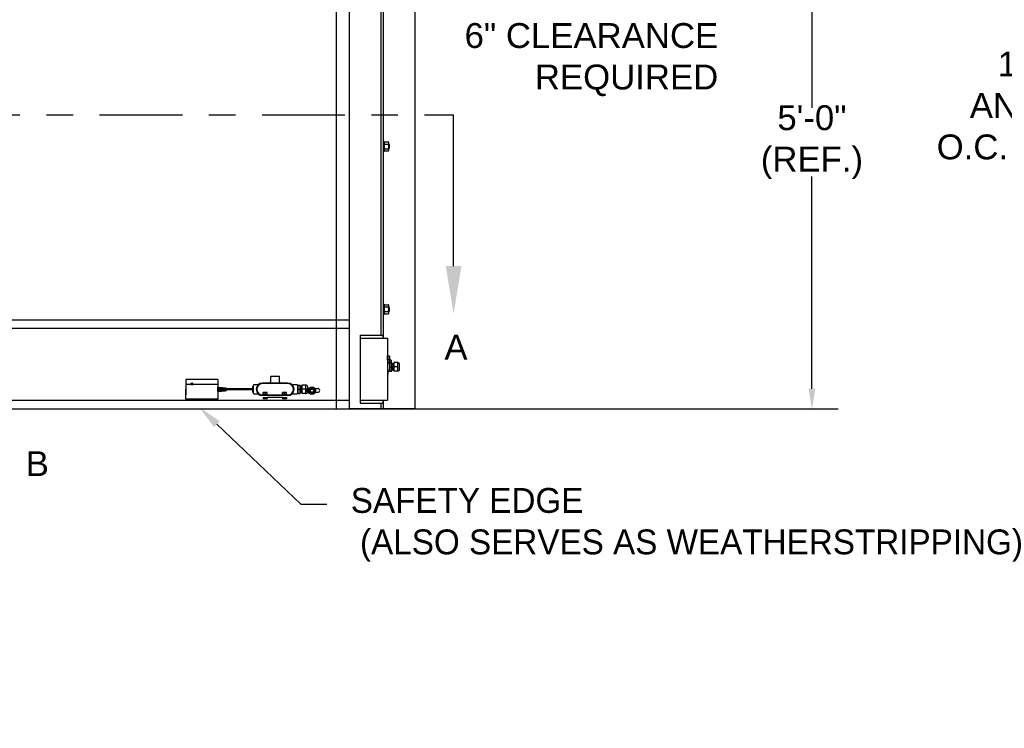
# Model space of a CAD drawing. Header units: inches. Extents: x 170 to 312, y 215 to 248.
# Tile 121 of 256: x 229.3 to 233.02, y 238.9 to 241.57. Entities that reach past the tile are written whole.
import ezdxf
from ezdxf import colors
from ezdxf.entities.mleader import LeaderData, LeaderLine
from ezdxf.math import Vec2, Vec3

# ---------------------------------------------------------------- set-up
doc = ezdxf.new("R2010")
doc.units = ezdxf.units.IN
doc.header["$LTSCALE"] = 0.25
doc.header["$MEASUREMENT"] = 0
doc.linetypes.add('CENTER', pattern=[2, 1.25, -0.25, 0.25, -0.25])
for name, color, linetype in [('ANNOTATIONS', 1, 'Continuous'), ('MOTOR RH', 7, 'Continuous'), ('SECTION CUTS', 6, 'CENTER')]:
    doc.layers.add(name, color=color, linetype=linetype)
doc.styles.add('ARIAL', font='arial.ttf', dxfattribs={"height": 0.09375})
doc.styles.get("Standard").update_dxf_attribs({"font": 'romans.shx'})

msp = doc.modelspace()

# ---------------------------------------------------------------- linework, layer by layer
at = {"layer": 'ANNOTATIONS'}
for p, q in [((232.29096, 242.04006), (232.29096, 241.23964)), ((232.29096, 240.18109), (232.29096, 240.98112))]:
    msp.add_line(p, q, dxfattribs=at)
msp.add_solid([(232.27802, 240.18109), (232.30391, 240.18109), (232.29096, 240.10342)], dxfattribs=at)
at = {"layer": 'MOTOR RH'}
for p, q in [((230.54775, 240.10529), (230.54775, 244.32505)), ((230.66711, 240.38253), (230.66711, 244.29919)), ((230.67564, 240.37188), (230.67564, 244.29919)), ((230.795, 240.10529), (230.795, 244.3)), ((230.49919, 240.10342), (230.49919, 244.12505)), ((230.67888, 241.1124), (230.67888, 241.07618)), ((230.6808, 241.11152), (230.69388, 241.11152)), ((230.6808, 241.1029), (230.69388, 241.1029)), ((230.6958, 241.07937), (230.6958, 241.10921)), ((230.69642, 241.08576), (230.69642, 241.10281)), ((230.69798, 241.08732), (230.69798, 241.10125)), ((230.6808, 241.08567), (230.69388, 241.08567)), ((230.6808, 241.07706), (230.69388, 241.07706)), ((230.67888, 240.49854), (230.67888, 240.46232)), ((230.6808, 240.49766), (230.69388, 240.49766)), ((230.6808, 240.48904), (230.69388, 240.48904)), ((230.6808, 240.47181), (230.69388, 240.47181)), ((230.6958, 240.46551), (230.6958, 240.49535)), ((230.69642, 240.4719), (230.69642, 240.48895)), ((230.69798, 240.47347), (230.69798, 240.48739)), ((230.54775, 240.43955), (226.42125, 240.43955)), ((230.6808, 240.4632), (230.69388, 240.4632)), ((230.54775, 240.4083), (226.42125, 240.4083)), ((230.58827, 240.38253), (230.67353, 240.38253)), ((230.58827, 240.38253), (230.58827, 240.12676)), ((230.58827, 240.37188), (230.69058, 240.37188)), ((230.67353, 240.38253), (230.67353, 240.37188)), ((230.69058, 240.37188), (230.69058, 240.13742)), ((230.69058, 240.30713), (230.69216, 240.30449)), ((230.69081, 240.30412), (230.69058, 240.30452)), ((230.69081, 240.29042), (230.69058, 240.29044)), ((230.69081, 240.30412), (230.69216, 240.30449)), ((230.69081, 240.29042), (230.69081, 240.30412)), ((230.69216, 240.2903), (230.69081, 240.29042)), ((230.69887, 240.30315), (230.69216, 240.30449)), ((230.69216, 240.30449), (230.69216, 240.27265)), ((230.69887, 240.28972), (230.69216, 240.2903)), ((230.69887, 240.30315), (230.69887, 240.24676)), ((230.70548, 240.2886), (230.70548, 240.27953)), ((230.69216, 240.24542), (230.69066, 240.22393)), ((230.69216, 240.25444), (230.69216, 240.24542)), ((230.70075, 240.24756), (230.70075, 240.27953)), ((230.70075, 240.27953), (230.70787, 240.27953)), ((230.70075, 240.26354), (230.70787, 240.26354)), ((230.70075, 240.24756), (230.70787, 240.24756)), ((230.70787, 240.24756), (230.70787, 240.27953)), ((230.71245, 240.25233), (230.71335, 240.25233)), ((230.72833, 240.27953), (230.71469, 240.27953)), ((230.71469, 240.27953), (230.71469, 240.24756)), ((230.73034, 240.26354), (230.71469, 240.26354)), ((230.72833, 240.24756), (230.71469, 240.24756)), ((230.72833, 240.27953), (230.72833, 240.24756)), ((230.72833, 240.27953), (230.73034, 240.27739)), ((230.73034, 240.2497), (230.72833, 240.24756)), ((230.73675, 240.25397), (230.73675, 240.27312)), ((230.05151, 240.21622), (229.93138, 240.21622)), ((229.93138, 240.21622), (229.93139, 240.17879)), ((230.05151, 240.21622), (230.05151, 240.14136)), ((230.25255, 240.22781), (230.2824, 240.22781)), ((230.69066, 240.22393), (230.69058, 240.22393)), ((230.05151, 240.19632), (229.93138, 240.19632)), ((229.93138, 240.19632), (229.93141, 240.15809)), ((229.93138, 240.14136), (229.93139, 240.17879)), ((230.05151, 240.18654), (230.05185, 240.18651)), ((230.05151, 240.18654), (230.05185, 240.18651)), ((230.05151, 240.17103), (230.05185, 240.17106)), ((230.05151, 240.17103), (230.05185, 240.17106)), ((230.05185, 240.17106), (230.05185, 240.18651)), ((230.053, 240.18079), (230.05185, 240.18079)), ((230.053, 240.17679), (230.05185, 240.17679)), ((230.053, 240.1864), (230.05493, 240.18622)), ((230.053, 240.17117), (230.053, 240.1864)), ((230.053, 240.17117), (230.05493, 240.17135)), ((230.053, 240.17117), (230.05493, 240.17135)), ((230.05493, 240.17135), (230.05493, 240.18622)), ((230.05608, 240.18079), (230.05493, 240.18079)), ((230.05608, 240.17679), (230.05493, 240.17679)), ((230.05608, 240.17145), (230.05608, 240.18612)), ((230.05608, 240.18612), (230.058, 240.18594)), ((230.05608, 240.17145), (230.058, 240.17163)), ((230.05608, 240.17145), (230.058, 240.17163)), ((230.058, 240.17163), (230.058, 240.18594)), ((230.05915, 240.18079), (230.058, 240.18079)), ((230.05915, 240.17679), (230.058, 240.17679)), ((230.05915, 240.17173), (230.05915, 240.18584)), ((230.05915, 240.18584), (230.06107, 240.18566)), ((230.05915, 240.17173), (230.06107, 240.17191)), ((230.05915, 240.17173), (230.06107, 240.17191)), ((230.06107, 240.17191), (230.06107, 240.18566)), ((230.06223, 240.18079), (230.06107, 240.18079)), ((230.06223, 240.17679), (230.06107, 240.17679)), ((230.06223, 240.18555), (230.06415, 240.18538)), ((230.06223, 240.17202), (230.06223, 240.18555)), ((230.06223, 240.17202), (230.06415, 240.17219)), ((230.06223, 240.17202), (230.06415, 240.17219)), ((230.06415, 240.17219), (230.06415, 240.18538)), ((230.0653, 240.18079), (230.06415, 240.18079)), ((230.0653, 240.17679), (230.06415, 240.17679)), ((230.0653, 240.18527), (230.06722, 240.1851)), ((230.0653, 240.1723), (230.0653, 240.18527)), ((230.0653, 240.1723), (230.06722, 240.17247)), ((230.0653, 240.1723), (230.06722, 240.17247)), ((230.06722, 240.17247), (230.06722, 240.1851)), ((230.06837, 240.18079), (230.06722, 240.18079)), ((230.06837, 240.17679), (230.06722, 240.17679)), ((230.06837, 240.18499), (230.0703, 240.18481)), ((230.06837, 240.18499), (230.0703, 240.18481)), ((230.06837, 240.17258), (230.06837, 240.18499)), ((230.06837, 240.17258), (230.0703, 240.17276)), ((230.06837, 240.17258), (230.0703, 240.17276)), ((230.0703, 240.17276), (230.0703, 240.18481)), ((230.07145, 240.18079), (230.0703, 240.18079)), ((230.07145, 240.17679), (230.0703, 240.17679)), ((230.07145, 240.18471), (230.07337, 240.18453)), ((230.07145, 240.18471), (230.07337, 240.18453)), ((230.07145, 240.17286), (230.07145, 240.18471)), ((230.07145, 240.17286), (230.07337, 240.17304)), ((230.07145, 240.17286), (230.07337, 240.17304)), ((230.07337, 240.17304), (230.07337, 240.18453)), ((230.07452, 240.18079), (230.07337, 240.18079)), ((230.07452, 240.17679), (230.07337, 240.17679)), ((230.07452, 240.18443), (230.07644, 240.18425)), ((230.07452, 240.17314), (230.07452, 240.18443)), ((230.07452, 240.18443), (230.07644, 240.18425)), ((230.07452, 240.17314), (230.07644, 240.17332)), ((230.07452, 240.17314), (230.07644, 240.17332)), ((230.07644, 240.17332), (230.07644, 240.18425)), ((230.0776, 240.18079), (230.07644, 240.18079)), ((230.0776, 240.17679), (230.07644, 240.17679)), ((230.0776, 240.18415), (230.07952, 240.18397)), ((230.0776, 240.17343), (230.0776, 240.18415)), ((230.0776, 240.18415), (230.07952, 240.18397)), ((230.0776, 240.17343), (230.07952, 240.1736)), ((230.0776, 240.17343), (230.07952, 240.1736)), ((230.07952, 240.1736), (230.07952, 240.18397)), ((230.08067, 240.18079), (230.07952, 240.18079)), ((230.08067, 240.17679), (230.07952, 240.17679)), ((230.08067, 240.17371), (230.08067, 240.18386)), ((230.08067, 240.18386), (230.08434, 240.18353)), ((230.08067, 240.17371), (230.08434, 240.17404)), ((230.08067, 240.17371), (230.08434, 240.17404)), ((230.08434, 240.17404), (230.08434, 240.18353)), ((230.18327, 240.18079), (230.08434, 240.18079)), ((230.18327, 240.17679), (230.08434, 240.17679)), ((230.18327, 240.16855), (230.18327, 240.18902)), ((230.18498, 240.16685), (230.18498, 240.19072)), ((230.18541, 240.16387), (230.18541, 240.19371)), ((230.31542, 240.20223), (230.21951, 240.20223)), ((230.31542, 240.2001), (230.21951, 240.2001)), ((230.35166, 240.19371), (230.35166, 240.16387)), ((230.35272, 240.16408), (230.35272, 240.19349)), ((230.3546, 240.19477), (230.36171, 240.19477)), ((230.3546, 240.1628), (230.3546, 240.19477)), ((230.3546, 240.17879), (230.36171, 240.17879)), ((230.36171, 240.1628), (230.36171, 240.19477)), ((230.38217, 240.19477), (230.36853, 240.19477)), ((230.36853, 240.19477), (230.36853, 240.1628)), ((230.38419, 240.17879), (230.36853, 240.17879)), ((230.38217, 240.19477), (230.38419, 240.19263)), ((230.38217, 240.19477), (230.38217, 240.1628)), ((230.3906, 240.16921), (230.3906, 240.18836)), ((230.3906, 240.18184), (230.39224, 240.18203)), ((230.39224, 240.18203), (230.39522, 240.18203)), ((230.39503, 240.17347), (230.40057, 240.18305)), ((230.39503, 240.17347), (230.40057, 240.16388)), ((230.40057, 240.18305), (230.41163, 240.18305)), ((230.41163, 240.18305), (230.41716, 240.17347)), ((230.41716, 240.17347), (230.41163, 240.16388)), ((230.41698, 240.18203), (230.42839, 240.18203)), ((230.54775, 240.13654), (226.42125, 240.13654)), ((230.05151, 240.14136), (229.93138, 240.14136)), ((230.21951, 240.15747), (230.31542, 240.15747)), ((230.31542, 240.15534), (230.21951, 240.15534)), ((230.22186, 240.15959), (230.23847, 240.15959)), ((230.2227, 240.14843), (230.2227, 240.14405)), ((230.2227, 240.14843), (230.23763, 240.14843)), ((230.23763, 240.14339), (230.2227, 240.14339)), ((230.23763, 240.16729), (230.22271, 240.16729)), ((230.22271, 240.16044), (230.22271, 240.16644)), ((230.22951, 240.15959), (230.22951, 240.15747)), ((230.23017, 240.16044), (230.23017, 240.16644)), ((230.23017, 240.14843), (230.23017, 240.14405)), ((230.23763, 240.16044), (230.23763, 240.16644)), ((230.23763, 240.14843), (230.23763, 240.14405)), ((230.29517, 240.14792), (230.23763, 240.14792)), ((230.29433, 240.15959), (230.31094, 240.15959)), ((230.29517, 240.14843), (230.29517, 240.14405)), ((230.29517, 240.14843), (230.3101, 240.14843)), ((230.3101, 240.14339), (230.29517, 240.14339)), ((230.3101, 240.16729), (230.29518, 240.16729)), ((230.29518, 240.16044), (230.29518, 240.16644)), ((230.30198, 240.15959), (230.30198, 240.15747)), ((230.30264, 240.16044), (230.30264, 240.16644)), ((230.30264, 240.14843), (230.30264, 240.14405)), ((230.3101, 240.16044), (230.3101, 240.16644)), ((230.3101, 240.14843), (230.3101, 240.14405)), ((230.3546, 240.1628), (230.36171, 240.1628)), ((230.38217, 240.1628), (230.36853, 240.1628)), ((230.38217, 240.1628), (230.38419, 240.16494)), ((230.39384, 240.16702), (230.39224, 240.16702)), ((230.41163, 240.16388), (230.40057, 240.16388)), ((230.42839, 240.16702), (230.41835, 240.16702)), ((230.58827, 240.13742), (230.69058, 240.13742)), ((230.67353, 240.13742), (230.67353, 240.12676)), ((230.67564, 240.10529), (230.67564, 240.13742)), ((232.39037, 240.10342), (224.56398, 240.10342)), ((230.795, 240.10529), (230.54775, 240.10529)), ((230.58827, 240.12676), (230.67353, 240.12676)), ((230.66711, 240.10529), (230.66711, 240.12676))]:
    msp.add_line(p, q, dxfattribs=at)
at = {"layer": 'MOTOR RH', "flags": 128}
msp.add_lwpolyline([(230.39224, 240.16702), (230.3903, 240.16728)], dxfattribs=at)
at = {"layer": 'MOTOR RH'}
for centre, radius in [((229.9535, 240.1989), 0.00414), ((230.4061, 240.17347), 0.01385), ((230.4061, 240.17347), 0.00958), ((230.4061, 240.17347), 0.00639)]:
    msp.add_circle(centre, radius, dxfattribs=at)
for centre, radius, start, end in [((230.70626, 240.26354), 0.01678, 147.14012, 159.08586), ((230.70626, 240.26354), 0.01678, 200.91414, 212.85988), ((230.7129, 240.25233), 0.000446, 180, 360), ((230.73034, 240.27312), 0.00641, 0, 90), ((230.73034, 240.25397), 0.00641, 270, 0), ((230.24616, 240.20649), 0.00426, 270, 0), ((230.25255, 240.22568), 0.00213, 90, 180), ((230.2824, 240.22568), 0.00213, 0, 90), ((230.28879, 240.20649), 0.00426, 180, 270), ((230.18754, 240.19371), 0.00213, 90, 180), ((230.21951, 240.17879), 0.02345, 90, 270), ((230.21951, 240.17879), 0.02131, 90, 270), ((230.31542, 240.17879), 0.02345, 270, 90), ((230.31542, 240.17879), 0.02131, 270, 90), ((230.34953, 240.19371), 0.00213, 0, 90), ((230.38419, 240.18836), 0.00641, 0, 90), ((230.38419, 240.16921), 0.00641, 270, 0), ((230.39229, 240.17452), 0.0075, 90, 270), ((230.42839, 240.17452), 0.0075, 270, 90), ((230.18754, 240.16387), 0.00213, 180, 270), ((230.34953, 240.16387), 0.00213, 270, 0)]:
    msp.add_arc(centre, radius, start, end, dxfattribs=at)
msp.add_ellipse((230.70253, 240.26354), major_axis=(0, 0.01678), ratio=0.9090909, start_param=0.2423659, end_param=0.7477626, dxfattribs=at)
for points in [[(230.67888, 241.1124), (230.67564, 241.1124)], [(230.6808, 241.11152), (230.67888, 241.10921)], [(230.6958, 241.10921), (230.69388, 241.11152)], [(230.69642, 241.10281), (230.6958, 241.10281)], [(230.69798, 241.10125), (230.69642, 241.10281)], [(230.67564, 241.07618), (230.67888, 241.07618)], [(230.67888, 241.07937), (230.6808, 241.07706)], [(230.69388, 241.07706), (230.6958, 241.07937)], [(230.6958, 241.08576), (230.69642, 241.08576)], [(230.69642, 241.08576), (230.69798, 241.08732)], [(230.67888, 240.49854), (230.67564, 240.49854)], [(230.6808, 240.49766), (230.67888, 240.49535)], [(230.67888, 240.46551), (230.6808, 240.4632)], [(230.6958, 240.49535), (230.69388, 240.49766)], [(230.69388, 240.4632), (230.6958, 240.46551)], [(230.69642, 240.48895), (230.6958, 240.48895)], [(230.6958, 240.4719), (230.69642, 240.4719)], [(230.69798, 240.48739), (230.69642, 240.48895)], [(230.69642, 240.4719), (230.69798, 240.47347)], [(230.67564, 240.46232), (230.67888, 240.46232)], [(230.70548, 240.2886), (230.69887, 240.2886)], [(230.69216, 240.24676), (230.69887, 240.24676)], [(230.70075, 240.27824), (230.69887, 240.27824)], [(230.69887, 240.24884), (230.70075, 240.24884)], [(230.70826, 240.27475), (230.70787, 240.27475)], [(230.70831, 240.25233), (230.7091, 240.25233)], [(230.70994, 240.27475), (230.70915, 240.27475)], [(230.70999, 240.25233), (230.71078, 240.25233)], [(230.71162, 240.27475), (230.71083, 240.27475)], [(230.71167, 240.25233), (230.71245, 240.25233)], [(230.71469, 240.27475), (230.71251, 240.27475)], [(230.71335, 240.25233), (230.71469, 240.25233)], [(230.25042, 240.22568), (230.25042, 240.20649)], [(230.28453, 240.20649), (230.28453, 240.22568)], [(230.18498, 240.19072), (230.18327, 240.18902)], [(230.18327, 240.16855), (230.18498, 240.16685)], [(230.18541, 240.19072), (230.18498, 240.19072)], [(230.20173, 240.19584), (230.18754, 240.19584)], [(230.34953, 240.19584), (230.33314, 240.19584)], [(230.35172, 240.19111), (230.35166, 240.19101)], [(230.3546, 240.19349), (230.35272, 240.19349)], [(230.36266, 240.19), (230.36171, 240.19)], [(230.36434, 240.19), (230.36356, 240.19)], [(230.36602, 240.19), (230.36524, 240.19)], [(230.36853, 240.19), (230.36691, 240.19)], [(230.18498, 240.16685), (230.18541, 240.16685)], [(230.18754, 240.16173), (230.20179, 240.16173)], [(230.22186, 240.15959), (230.22186, 240.15747)], [(230.2227, 240.14894), (230.2227, 240.14843)], [(230.2227, 240.14405), (230.2227, 240.14339)], [(230.23763, 240.14405), (230.2339, 240.14339)], [(230.23763, 240.14843), (230.23763, 240.14894)], [(230.23847, 240.15747), (230.23847, 240.15959)], [(230.29433, 240.15959), (230.29433, 240.15747)], [(230.29517, 240.14894), (230.29517, 240.14843)], [(230.29517, 240.14405), (230.29517, 240.14339)], [(230.3101, 240.14405), (230.30637, 240.14339)], [(230.3101, 240.14843), (230.3101, 240.14894)], [(230.31094, 240.15747), (230.31094, 240.15959)], [(230.33329, 240.16173), (230.34953, 240.16173)], [(230.35272, 240.16408), (230.3546, 240.16408)], [(230.36272, 240.16757), (230.3635, 240.16757)], [(230.3644, 240.16757), (230.36518, 240.16757)], [(230.36607, 240.16757), (230.36853, 240.16757)]]:
    msp.add_open_spline(points, degree=1, dxfattribs=at)
for points, knots in [([(230.67888, 241.10721), (230.67894, 241.10773), (230.67905, 241.10879), (230.6798, 241.11024), (230.68049, 241.11113), (230.6808, 241.11152)], [0, 0, 0, 0, 0.3536519, 0.7166818, 1, 1, 1, 1]), ([(230.6808, 241.1029), (230.68036, 241.10349), (230.67946, 241.10467), (230.67893, 241.10614), (230.67889, 241.10699), (230.67888, 241.10721)], [0, 0, 0, 0, 0.4215128, 0.852907, 1, 1, 1, 1]), ([(230.67888, 241.09429), (230.67888, 241.09457), (230.6789, 241.09597), (230.67928, 241.09851), (230.68007, 241.10109), (230.68065, 241.10253), (230.6808, 241.1029)], [0, 0, 0, 0, 0.0936214, 0.4739182, 0.864488, 1, 1, 1, 1]), ([(230.6958, 241.10721), (230.69574, 241.10773), (230.69563, 241.10879), (230.69487, 241.11024), (230.69418, 241.11113), (230.69388, 241.11152)], [0, 0, 0, 0, 0.3536519, 0.7166818, 1, 1, 1, 1]), ([(230.69388, 241.1029), (230.69432, 241.10349), (230.69522, 241.10467), (230.69575, 241.10614), (230.69579, 241.10699), (230.6958, 241.10721)], [0, 0, 0, 0, 0.4215125, 0.852907, 1, 1, 1, 1]), ([(230.6958, 241.09429), (230.69579, 241.09457), (230.69577, 241.09597), (230.6954, 241.09851), (230.69461, 241.10109), (230.69403, 241.10253), (230.69388, 241.1029)], [0, 0, 0, 0, 0.0936214, 0.4739184, 0.864488, 1, 1, 1, 1]), ([(230.6808, 241.08567), (230.68051, 241.0864), (230.67984, 241.08813), (230.67906, 241.09101), (230.67894, 241.09319), (230.67888, 241.09429)], [0, 0, 0, 0, 0.2644539, 0.6278638, 1, 1, 1, 1]), ([(230.67888, 241.08137), (230.67894, 241.08189), (230.67905, 241.08295), (230.6798, 241.08439), (230.68049, 241.08528), (230.6808, 241.08567)], [0, 0, 0, 0, 0.353652, 0.7166817, 1, 1, 1, 1]), ([(230.6808, 241.07706), (230.68036, 241.07764), (230.67946, 241.07882), (230.67893, 241.08029), (230.67889, 241.08115), (230.67888, 241.08137)], [0, 0, 0, 0, 0.4215121, 0.8529061, 1, 1, 1, 1]), ([(230.69388, 241.08567), (230.69416, 241.0864), (230.69484, 241.08813), (230.69561, 241.09101), (230.69573, 241.09319), (230.6958, 241.09429)], [0, 0, 0, 0, 0.2644539, 0.6278638, 1, 1, 1, 1]), ([(230.6958, 241.08137), (230.69574, 241.08189), (230.69563, 241.08295), (230.69487, 241.08439), (230.69418, 241.08528), (230.69388, 241.08567)], [0, 0, 0, 0, 0.353652, 0.7166817, 1, 1, 1, 1]), ([(230.69388, 241.07706), (230.69432, 241.07764), (230.69522, 241.07882), (230.69575, 241.08029), (230.69579, 241.08115), (230.6958, 241.08137)], [0, 0, 0, 0, 0.4215118, 0.8529061, 1, 1, 1, 1]), ([(230.67888, 240.49335), (230.67894, 240.49387), (230.67905, 240.49493), (230.6798, 240.49638), (230.68049, 240.49727), (230.6808, 240.49766)], [0, 0, 0, 0, 0.35364966, 0.71667969, 1, 1, 1, 1]), ([(230.6808, 240.48904), (230.68036, 240.48963), (230.67946, 240.49081), (230.67893, 240.49228), (230.67889, 240.49313), (230.67888, 240.49335)], [0, 0, 0, 0, 0.4215162, 0.8529073, 1, 1, 1, 1]), ([(230.67888, 240.48043), (230.67888, 240.48071), (230.6789, 240.48211), (230.67928, 240.48465), (230.68007, 240.48723), (230.68065, 240.48867), (230.6808, 240.48904)], [0, 0, 0, 0, 0.0936218, 0.4739158, 0.8644916, 1, 1, 1, 1]), ([(230.6808, 240.47181), (230.68051, 240.47254), (230.67984, 240.47427), (230.67906, 240.47715), (230.67894, 240.47933), (230.67888, 240.48043)], [0, 0, 0, 0, 0.2644539, 0.6278593, 1, 1, 1, 1]), ([(230.67888, 240.46751), (230.67894, 240.46803), (230.67905, 240.46909), (230.6798, 240.47053), (230.68049, 240.47142), (230.6808, 240.47181)], [0, 0, 0, 0, 0.3536498, 0.7166796, 1, 1, 1, 1]), ([(230.6808, 240.4632), (230.68036, 240.46378), (230.67946, 240.46496), (230.67893, 240.46643), (230.67889, 240.46729), (230.67888, 240.46751)], [0, 0, 0, 0, 0.4215155, 0.8529064, 1, 1, 1, 1]), ([(230.6958, 240.49335), (230.69574, 240.49387), (230.69563, 240.49493), (230.69487, 240.49638), (230.69418, 240.49727), (230.69388, 240.49766)], [0, 0, 0, 0, 0.35364966, 0.71667969, 1, 1, 1, 1]), ([(230.69388, 240.48904), (230.69432, 240.48963), (230.69522, 240.49081), (230.69575, 240.49228), (230.69579, 240.49313), (230.6958, 240.49335)], [0, 0, 0, 0, 0.4215159, 0.8529073, 1, 1, 1, 1]), ([(230.6958, 240.48043), (230.69579, 240.48071), (230.69577, 240.48211), (230.6954, 240.48465), (230.69461, 240.48723), (230.69403, 240.48867), (230.69388, 240.48904)], [0, 0, 0, 0, 0.0936218, 0.473916, 0.8644916, 1, 1, 1, 1]), ([(230.69388, 240.47181), (230.69416, 240.47254), (230.69484, 240.47427), (230.69561, 240.47715), (230.69573, 240.47933), (230.6958, 240.48043)], [0, 0, 0, 0, 0.2644539, 0.6278593, 1, 1, 1, 1]), ([(230.6958, 240.46751), (230.69574, 240.46803), (230.69563, 240.46909), (230.69487, 240.47053), (230.69418, 240.47142), (230.69388, 240.47181)], [0, 0, 0, 0, 0.3536498, 0.7166796, 1, 1, 1, 1]), ([(230.69388, 240.4632), (230.69432, 240.46378), (230.69522, 240.46496), (230.69575, 240.46643), (230.69579, 240.46729), (230.6958, 240.46751)], [0, 0, 0, 0, 0.42151525, 0.85290636, 1, 1, 1, 1]), ([(230.70787, 240.25189), (230.708, 240.25194), (230.70824, 240.25204), (230.70837, 240.2526), (230.70842, 240.25346), (230.70852, 240.25553), (230.70859, 240.25841), (230.70866, 240.26114), (230.70871, 240.2627), (230.70873, 240.26354)], [0, 0, 0, 0, 0.0900005, 0.1675474, 0.2921205, 0.5194776, 0.7399898, 0.8603536, 1, 1, 1, 1]), ([(230.70915, 240.27475), (230.70914, 240.27488), (230.70912, 240.27508), (230.70862, 240.27526), (230.70813, 240.2748), (230.70825, 240.27447), (230.70814, 240.27354), (230.7081, 240.2726), (230.70808, 240.27176), (230.70807, 240.27147)], [0, 0, 0, 0, 0.1509339, 0.2269304, 0.3091432, 0.5126112, 0.7171058, 0.9038952, 1, 1, 1, 1]), ([(230.70873, 240.26354), (230.70876, 240.26454), (230.70881, 240.26649), (230.70887, 240.26921), (230.70895, 240.27193), (230.70905, 240.27425), (230.70912, 240.27459), (230.70915, 240.27475)], [0, 0, 0, 0, 0.1698674, 0.3339398, 0.4980122, 0.752244, 1, 1, 1, 1]), ([(230.7091, 240.25233), (230.70912, 240.2524), (230.70916, 240.25255), (230.70924, 240.25373), (230.70932, 240.25582), (230.70941, 240.25914), (230.70951, 240.26306), (230.70959, 240.26651), (230.70966, 240.26914), (230.7097, 240.27091), (230.70972, 240.27145), (230.70973, 240.27146)], [0, 0, 0, 0, 0.1093267, 0.2225142, 0.3357025, 0.4984323, 0.6663723, 0.7795603, 0.8888869, 0.9982135, 1, 1, 1, 1]), ([(230.7091, 240.25233), (230.70911, 240.2522), (230.70913, 240.252), (230.70963, 240.25182), (230.71012, 240.25229), (230.71, 240.25262), (230.71011, 240.25355), (230.71015, 240.25454), (230.71018, 240.25545), (230.71019, 240.2558)], [0, 0, 0, 0, 0.1477712, 0.2221758, 0.3026654, 0.5018695, 0.7020792, 0.8849539, 1, 1, 1, 1]), ([(230.70975, 240.27146), (230.70972, 240.27072), (230.70968, 240.26943), (230.70961, 240.26666), (230.70955, 240.26472), (230.70952, 240.26355)], [0, 0, 0, 0, 0.3440212, 0.6037055, 1, 1, 1, 1]), ([(230.71083, 240.27475), (230.71081, 240.27491), (230.71079, 240.2751), (230.7104, 240.27522), (230.71015, 240.27515), (230.70979, 240.27478), (230.70997, 240.27441), (230.70979, 240.27316), (230.70975, 240.27173), (230.70975, 240.27146)], [0, 0, 0, 0, 0.1789689, 0.2132075, 0.2435323, 0.2761385, 0.5221296, 0.9089216, 1, 1, 1, 1]), ([(230.71019, 240.2558), (230.71021, 240.25647), (230.71025, 240.25768), (230.7103, 240.25977), (230.71036, 240.26168), (230.71039, 240.26288), (230.71041, 240.26355)], [0, 0, 0, 0, 0.3209033, 0.5829366, 0.7689491, 1, 1, 1, 1]), ([(230.71021, 240.2558), (230.71024, 240.25688), (230.7103, 240.25914), (230.7104, 240.26307), (230.71048, 240.26649), (230.71055, 240.26921), (230.71063, 240.27193), (230.71073, 240.27425), (230.7108, 240.27459), (230.71083, 240.27475)], [0, 0, 0, 0, 0.1576476, 0.3272143, 0.4414987, 0.5518842, 0.6622698, 0.8333133, 1, 1, 1, 1]), ([(230.71079, 240.2524), (230.71078, 240.25231), (230.71077, 240.25215), (230.71114, 240.25182), (230.71164, 240.25201), (230.71167, 240.25237), (230.71175, 240.25285), (230.71178, 240.25372), (230.7118, 240.25417)], [0, 0, 0, 0, 0.1201292, 0.2225498, 0.3172257, 0.5093497, 0.7427679, 1, 1, 1, 1]), ([(230.71078, 240.25233), (230.7108, 240.2524), (230.71084, 240.25255), (230.71092, 240.25373), (230.711, 240.25582), (230.71109, 240.25914), (230.71116, 240.26206), (230.7112, 240.26354)], [0, 0, 0, 0, 0.1640625, 0.3339187, 0.5037762, 0.7479787, 1, 1, 1, 1]), ([(230.71248, 240.27474), (230.71249, 240.27481), (230.7125, 240.27496), (230.71214, 240.27526), (230.71164, 240.27508), (230.71161, 240.27473), (230.71151, 240.27401), (230.71144, 240.27214), (230.71136, 240.26929), (230.71128, 240.26636), (230.71123, 240.26458), (230.7112, 240.26354)], [0, 0, 0, 0, 0.0432697, 0.0891446, 0.131551, 0.2176056, 0.3221563, 0.5318737, 0.7347377, 0.8463632, 1, 1, 1, 1]), ([(230.7118, 240.25417), (230.71182, 240.25448), (230.71187, 240.25544), (230.71193, 240.25782), (230.712, 240.26072), (230.71206, 240.26251), (230.71209, 240.26354)], [0, 0, 0, 0, 0.1679631, 0.5285284, 0.7269292, 1, 1, 1, 1]), ([(230.71182, 240.25417), (230.71184, 240.25463), (230.7119, 240.25592), (230.71198, 240.25916), (230.71208, 240.26306), (230.71216, 240.26649), (230.71223, 240.26921), (230.71231, 240.27193), (230.71241, 240.27425), (230.71247, 240.27459), (230.71251, 240.27475)], [0, 0, 0, 0, 0.0847764, 0.2341584, 0.3883234, 0.4922273, 0.5925865, 0.6929458, 0.8484534, 1, 1, 1, 1]), ([(230.73034, 240.27953), (230.73006, 240.27952), (230.72974, 240.27951), (230.72923, 240.27951), (230.72909, 240.27952), (230.72899, 240.27952), (230.7289, 240.27952), (230.72877, 240.27952), (230.72855, 240.27953), (230.72839, 240.27953), (230.72835, 240.27953), (230.72833, 240.27953)], [0, 0, 0, 0, 0.2479231, 0.2890908, 0.3069668, 0.3246628, 0.3441602, 0.3674164, 0.4310408, 0.6540306, 1, 1, 1, 1]), ([(230.72833, 240.24756), (230.72854, 240.24771), (230.72896, 240.248), (230.72962, 240.2477), (230.7301, 240.2476), (230.73034, 240.24756)], [0, 0, 0, 0, 0.35448285, 0.68277445, 1, 1, 1, 1]), ([(230.20448, 240.19679), (230.20449, 240.19679), (230.20449, 240.19679), (230.20446, 240.19677), (230.20443, 240.19674), (230.20438, 240.1967), (230.20418, 240.19655), (230.20371, 240.19626), (230.20292, 240.19596), (230.20219, 240.19579), (230.20179, 240.19585), (230.20174, 240.19586)], [0, 0, 0, 0, 0.1002664, 0.1489104, 0.1781375, 0.2024442, 0.2371561, 0.3953259, 0.6605585, 0.9581986, 1, 1, 1, 1]), ([(230.33314, 240.19585), (230.33311, 240.19584), (230.33282, 240.19581), (230.3323, 240.19591), (230.33165, 240.19609), (230.33116, 240.19631), (230.3309, 240.19647), (230.3308, 240.19653)], [0, 0, 0, 0, 0.0335444, 0.3572827, 0.6324859, 0.8548435, 1, 1, 1, 1]), ([(230.35269, 240.18943), (230.35253, 240.18971), (230.35221, 240.19027), (230.35188, 240.19083), (230.35172, 240.19111)], [0, 0, 0, 0, 0.4999729, 1, 1, 1, 1]), ([(230.36176, 240.16811), (230.36177, 240.16791), (230.36182, 240.16733), (230.36189, 240.1678), (230.362, 240.16964), (230.36209, 240.17267), (230.36217, 240.17583), (230.36224, 240.1788), (230.36233, 240.18215), (230.36238, 240.18471), (230.36242, 240.1857), (230.36242, 240.18577)], [0, 0, 0, 0, 0.0708229, 0.2058813, 0.3652693, 0.5205968, 0.6234603, 0.7299565, 0.8364526, 0.9895623, 1, 1, 1, 1]), ([(230.36179, 240.16781), (230.36179, 240.16767), (230.36179, 240.16749), (230.362, 240.16721), (230.3623, 240.16708), (230.36269, 240.16727), (230.36273, 240.16762), (230.36281, 240.16826), (230.36285, 240.16933), (230.36288, 240.16997)], [0, 0, 0, 0, 0.1783332, 0.2191987, 0.2576147, 0.3351058, 0.5073629, 0.705759, 1, 1, 1, 1]), ([(230.36244, 240.18577), (230.36243, 240.18523), (230.36239, 240.18413), (230.36233, 240.1817), (230.36228, 240.17987), (230.36224, 240.17878)], [0, 0, 0, 0, 0.2806268, 0.574661, 1, 1, 1, 1]), ([(230.36355, 240.18994), (230.36355, 240.19), (230.36354, 240.19015), (230.36337, 240.19041), (230.3628, 240.19047), (230.36264, 240.19), (230.36259, 240.18937), (230.3625, 240.18798), (230.36246, 240.18629), (230.36244, 240.18577)], [0, 0, 0, 0, 0.05309266, 0.12707067, 0.19622108, 0.33374167, 0.50791914, 0.84718475, 1, 1, 1, 1]), ([(230.36288, 240.16997), (230.36289, 240.17015), (230.36293, 240.17103), (230.36298, 240.17323), (230.36305, 240.17608), (230.36311, 240.1778), (230.36314, 240.17878)], [0, 0, 0, 0, 0.1027982, 0.4990855, 0.7163746, 1, 1, 1, 1]), ([(230.3629, 240.16997), (230.36293, 240.17097), (230.36299, 240.17265), (230.36306, 240.17584), (230.36314, 240.17878), (230.36322, 240.18221), (230.36331, 240.18579), (230.3634, 240.18841), (230.36349, 240.18978), (230.36354, 240.18992), (230.36356, 240.19)], [0, 0, 0, 0, 0.1542818, 0.2582991, 0.36599, 0.4736807, 0.6285078, 0.7882919, 0.8959828, 1, 1, 1, 1]), ([(230.3635, 240.16757), (230.36353, 240.16765), (230.36358, 240.16784), (230.36368, 240.16967), (230.36377, 240.17266), (230.36385, 240.17583), (230.36392, 240.1788), (230.36401, 240.18215), (230.36406, 240.1847), (230.3641, 240.18569), (230.3641, 240.18574)], [0, 0, 0, 0, 0.1148668, 0.2928541, 0.466307, 0.5811738, 0.7000974, 0.8190207, 0.9899971, 1, 1, 1, 1]), ([(230.36351, 240.16756), (230.36353, 240.1674), (230.36356, 240.16721), (230.36395, 240.16711), (230.36429, 240.16722), (230.36444, 240.1676), (230.36445, 240.16803), (230.36458, 240.16995), (230.36465, 240.17276), (230.36473, 240.17577), (230.36478, 240.17766), (230.36482, 240.17878)], [0, 0, 0, 0, 0.0967436, 0.1169988, 0.1360451, 0.17928, 0.297842, 0.5166553, 0.7194655, 0.8326273, 1, 1, 1, 1]), ([(230.36412, 240.18574), (230.36411, 240.18537), (230.36409, 240.18475), (230.36406, 240.18359), (230.36403, 240.18238), (230.36397, 240.18075), (230.36394, 240.17949), (230.36392, 240.17878)], [0, 0, 0, 0, 0.20448, 0.3421562, 0.503829, 0.7230365, 1, 1, 1, 1]), ([(230.36524, 240.18997), (230.36522, 240.19011), (230.3652, 240.1903), (230.36481, 240.19049), (230.36439, 240.1903), (230.36433, 240.18999), (230.36428, 240.18967), (230.36424, 240.18888), (230.36418, 240.18766), (230.36414, 240.18642), (230.36412, 240.18574)], [0, 0, 0, 0, 0.1403378, 0.2061889, 0.2388354, 0.3324717, 0.4505415, 0.6321237, 0.7980754, 1, 1, 1, 1]), ([(230.36482, 240.17879), (230.36484, 240.17978), (230.3649, 240.1822), (230.36499, 240.18579), (230.36508, 240.18841), (230.36517, 240.18978), (230.36521, 240.18992), (230.36524, 240.19)], [0, 0, 0, 0, 0.16985646, 0.41405947, 0.66608081, 0.83593755, 1, 1, 1, 1]), ([(230.36518, 240.16757), (230.3652, 240.16765), (230.36526, 240.16784), (230.36536, 240.16967), (230.36545, 240.17266), (230.36553, 240.17583), (230.36558, 240.17779), (230.3656, 240.17879)], [0, 0, 0, 0, 0.1640726, 0.4183048, 0.6660603, 0.8301329, 1, 1, 1, 1]), ([(230.36519, 240.16751), (230.36524, 240.16735), (230.36531, 240.1671), (230.36598, 240.16717), (230.36611, 240.16763), (230.36614, 240.16803), (230.36619, 240.16889), (230.36626, 240.1705), (230.36633, 240.17273), (230.36639, 240.17516), (230.36645, 240.17702), (230.36648, 240.17816), (230.36649, 240.17879)], [0, 0, 0, 0, 0.08751772, 0.13152484, 0.20404866, 0.28946943, 0.4011961, 0.50635769, 0.71239647, 0.82646507, 0.90468305, 1, 1, 1, 1]), ([(230.3669, 240.19), (230.3669, 240.19007), (230.3669, 240.19017), (230.36671, 240.1904), (230.36645, 240.19045), (230.36614, 240.19038), (230.36604, 240.19012), (230.36594, 240.18955), (230.36589, 240.18832), (230.36579, 240.18593), (230.36574, 240.1834), (230.36567, 240.18096), (230.36562, 240.17956), (230.3656, 240.17879)], [0, 0, 0, 0, 0.0487326, 0.0814276, 0.0968454, 0.1131621, 0.1894143, 0.2746067, 0.4518413, 0.6212303, 0.7897592, 0.8851985, 1, 1, 1, 1]), ([(230.36649, 240.17879), (230.36652, 240.17978), (230.36658, 240.1822), (230.36666, 240.18579), (230.36676, 240.18841), (230.36685, 240.18978), (230.36689, 240.18992), (230.36691, 240.19)], [0, 0, 0, 0, 0.1697933, 0.4140149, 0.6660554, 0.8359251, 1, 1, 1, 1]), ([(230.38419, 240.19477), (230.38391, 240.19476), (230.38359, 240.19476), (230.38308, 240.19476), (230.38294, 240.19476), (230.38284, 240.19476), (230.38275, 240.19476), (230.38262, 240.19477), (230.3824, 240.19477), (230.38224, 240.19477), (230.3822, 240.19477), (230.38217, 240.19477)], [0, 0, 0, 0, 0.2479216, 0.2890917, 0.3069659, 0.3246641, 0.344159, 0.3674151, 0.4310412, 0.6540307, 1, 1, 1, 1]), ([(230.20179, 240.16172), (230.20186, 240.16172), (230.2022, 240.16175), (230.20275, 240.16164), (230.20338, 240.16145), (230.20385, 240.16122), (230.20417, 240.16102), (230.20435, 240.16089), (230.20443, 240.16083), (230.20445, 240.16081), (230.20447, 240.1608), (230.20448, 240.16079), (230.20448, 240.16079), (230.20448, 240.16079)], [0, 0, 0, 0, 0.0723409, 0.3264137, 0.5410894, 0.7126144, 0.8364242, 0.9098888, 0.927906, 0.9394571, 0.9518238, 0.9717787, 1, 1, 1, 1]), ([(230.22643, 240.14339), (230.22615, 240.14339), (230.22488, 240.14342), (230.22365, 240.14378), (230.2227, 240.14405)], [0, 0, 0, 0, 0.2260367, 1, 1, 1, 1]), ([(230.22271, 240.16644), (230.22271, 240.16657), (230.22271, 240.16706), (230.22271, 240.1672), (230.22271, 240.16729)], [0, 0, 0, 0, 0.2620908, 1, 1, 1, 1]), ([(230.22644, 240.16729), (230.22533, 240.16716), (230.22405, 240.16701), (230.22286, 240.1665), (230.22271, 240.16644)], [0, 0, 0, 0, 0.87222729, 1, 1, 1, 1]), ([(230.22644, 240.15959), (230.22533, 240.15972), (230.22405, 240.15987), (230.22286, 240.16037), (230.22271, 240.16044)], [0, 0, 0, 0, 0.8722273, 1, 1, 1, 1]), ([(230.22271, 240.16044), (230.22271, 240.16031), (230.22271, 240.15981), (230.22271, 240.15968), (230.22271, 240.15959)], [0, 0, 0, 0, 0.2620905, 1, 1, 1, 1]), ([(230.23017, 240.14405), (230.22992, 240.14397), (230.2287, 240.14358), (230.22744, 240.14347), (230.22643, 240.14339)], [0, 0, 0, 0, 0.2035922, 1, 1, 1, 1]), ([(230.23017, 240.16644), (230.22902, 240.16684), (230.22779, 240.16728), (230.22652, 240.16729), (230.22644, 240.16729)], [0, 0, 0, 0, 0.9320648, 1, 1, 1, 1]), ([(230.23017, 240.16044), (230.22902, 240.16003), (230.22779, 240.1596), (230.22652, 240.15959), (230.22644, 240.15959)], [0, 0, 0, 0, 0.93206478, 1, 1, 1, 1]), ([(230.2339, 240.16729), (230.23279, 240.16716), (230.23151, 240.16701), (230.23032, 240.1665), (230.23017, 240.16644)], [0, 0, 0, 0, 0.8722287, 1, 1, 1, 1]), ([(230.2339, 240.15959), (230.23279, 240.15972), (230.23151, 240.15987), (230.23032, 240.16037), (230.23017, 240.16044)], [0, 0, 0, 0, 0.8722286, 1, 1, 1, 1]), ([(230.2339, 240.14339), (230.23381, 240.14339), (230.23255, 240.1434), (230.23132, 240.14374), (230.23017, 240.14405)], [0, 0, 0, 0, 0.0702106, 1, 1, 1, 1]), ([(230.23763, 240.16644), (230.23648, 240.16684), (230.23525, 240.16728), (230.23398, 240.16729), (230.2339, 240.16729)], [0, 0, 0, 0, 0.932063, 1, 1, 1, 1]), ([(230.23763, 240.16044), (230.23648, 240.16003), (230.23525, 240.1596), (230.23398, 240.15959), (230.2339, 240.15959)], [0, 0, 0, 0, 0.93206297, 1, 1, 1, 1]), ([(230.23763, 240.16644), (230.23763, 240.16657), (230.23763, 240.16706), (230.23763, 240.1672), (230.23763, 240.16729)], [0, 0, 0, 0, 0.2620908, 1, 1, 1, 1]), ([(230.23763, 240.16044), (230.23763, 240.16031), (230.23763, 240.15981), (230.23763, 240.15968), (230.23763, 240.15959)], [0, 0, 0, 0, 0.2620905, 1, 1, 1, 1]), ([(230.23763, 240.14339), (230.23763, 240.14339), (230.23763, 240.1434), (230.23763, 240.14374), (230.23763, 240.14405)], [0, 0, 0, 0, 0.0702076, 1, 1, 1, 1]), ([(230.2989, 240.14339), (230.29862, 240.14339), (230.29735, 240.14342), (230.29612, 240.14378), (230.29517, 240.14405)], [0, 0, 0, 0, 0.2260367, 1, 1, 1, 1]), ([(230.29891, 240.16729), (230.2978, 240.16716), (230.29652, 240.16701), (230.29533, 240.1665), (230.29518, 240.16644)], [0, 0, 0, 0, 0.872231, 1, 1, 1, 1]), ([(230.29518, 240.16644), (230.29518, 240.16657), (230.29518, 240.16706), (230.29518, 240.1672), (230.29518, 240.16729)], [0, 0, 0, 0, 0.2620908, 1, 1, 1, 1]), ([(230.29891, 240.15959), (230.2978, 240.15972), (230.29652, 240.15987), (230.29533, 240.16037), (230.29518, 240.16044)], [0, 0, 0, 0, 0.872231, 1, 1, 1, 1]), ([(230.29518, 240.16044), (230.29518, 240.16031), (230.29518, 240.15981), (230.29518, 240.15968), (230.29518, 240.15959)], [0, 0, 0, 0, 0.2620905, 1, 1, 1, 1]), ([(230.30264, 240.14405), (230.30239, 240.14397), (230.30117, 240.14358), (230.29991, 240.14347), (230.2989, 240.14339)], [0, 0, 0, 0, 0.20359606, 1, 1, 1, 1]), ([(230.30264, 240.16644), (230.30149, 240.16684), (230.30026, 240.16728), (230.29899, 240.16729), (230.29891, 240.16729)], [0, 0, 0, 0, 0.9320648, 1, 1, 1, 1]), ([(230.30264, 240.16044), (230.30149, 240.16003), (230.30026, 240.1596), (230.29899, 240.15959), (230.29891, 240.15959)], [0, 0, 0, 0, 0.93206478, 1, 1, 1, 1]), ([(230.30637, 240.16729), (230.30526, 240.16716), (230.30398, 240.16701), (230.30279, 240.1665), (230.30264, 240.16644)], [0, 0, 0, 0, 0.8722287, 1, 1, 1, 1]), ([(230.30637, 240.15959), (230.30526, 240.15972), (230.30398, 240.15987), (230.30279, 240.16037), (230.30264, 240.16044)], [0, 0, 0, 0, 0.8722286, 1, 1, 1, 1]), ([(230.30637, 240.14339), (230.30628, 240.14339), (230.30502, 240.1434), (230.30378, 240.14374), (230.30264, 240.14405)], [0, 0, 0, 0, 0.0702069, 1, 1, 1, 1]), ([(230.3101, 240.16644), (230.30895, 240.16684), (230.30772, 240.16728), (230.30645, 240.16729), (230.30637, 240.16729)], [0, 0, 0, 0, 0.932063, 1, 1, 1, 1]), ([(230.3101, 240.16044), (230.30895, 240.16003), (230.30772, 240.1596), (230.30645, 240.15959), (230.30637, 240.15959)], [0, 0, 0, 0, 0.93206297, 1, 1, 1, 1]), ([(230.3101, 240.16644), (230.3101, 240.16657), (230.3101, 240.16706), (230.3101, 240.1672), (230.3101, 240.16729)], [0, 0, 0, 0, 0.2620908, 1, 1, 1, 1]), ([(230.3101, 240.16044), (230.3101, 240.16031), (230.3101, 240.15981), (230.3101, 240.15968), (230.3101, 240.15959)], [0, 0, 0, 0, 0.2620905, 1, 1, 1, 1]), ([(230.3101, 240.14339), (230.3101, 240.14339), (230.3101, 240.1434), (230.3101, 240.14374), (230.3101, 240.14405)], [0, 0, 0, 0, 0.0702076, 1, 1, 1, 1]), ([(230.33041, 240.16075), (230.33041, 240.16075), (230.33041, 240.16075), (230.33043, 240.16077), (230.33046, 240.16079), (230.3305, 240.16083), (230.33065, 240.16094), (230.33114, 240.16128), (230.33201, 240.16162), (230.33284, 240.1618), (230.33324, 240.16173), (230.33327, 240.16172)], [0, 0, 0, 0, 0.0854568, 0.1190224, 0.1396672, 0.157978, 0.1866431, 0.3110032, 0.6542159, 0.9777226, 1, 1, 1, 1]), ([(230.35173, 240.16815), (230.35189, 240.16787), (230.35222, 240.1673), (230.35254, 240.16674), (230.3527, 240.16646)], [0, 0, 0, 0, 0.4998546, 1, 1, 1, 1]), ([(230.38217, 240.1628), (230.38239, 240.16295), (230.3828, 240.16324), (230.38347, 240.16294), (230.38395, 240.16285), (230.38419, 240.1628)], [0, 0, 0, 0, 0.35448323, 0.68277491, 1, 1, 1, 1])]:
    msp.add_open_spline(points, degree=3, knots=knots, dxfattribs=at)
at = {"layer": 'SECTION CUTS'}
msp.add_line((225.93058, 241.2129), (230.94011, 241.2129), dxfattribs=at)

# ---------------------------------------------------------------- texts
at = {"layer": 'ANNOTATIONS', "char_height": 0.09375, "style": 'ARIAL'}
for s, insert, attachment_point in [('6" CLEARANCE\\PREQUIRED', (231.93777, 241.42127), 6), ('5\'-0"\\P(REF.)', (232.29096, 241.11038), 5)]:
    msp.add_mtext(s, dxfattribs=dict(at, insert=insert, attachment_point=attachment_point))
at = {"layer": 'SECTION CUTS', "style": 'ARIAL'}
for s, p in [('A', (230.90564, 240.29047)), ('B', (229.32741, 239.85164))]:
    msp.add_text(s, height=0.09375, dxfattribs=at).set_placement(p)

# ---------------------------------------------------------------- leaders
at = {"layer": 'ANNOTATIONS'}
ml = msp.add_multileader_mtext('Standard', dxfattribs=at)
ml.set_content('1/2" WEDGE ANCHOR 3\'-0" O.C. MAX EACH SIDE', color=256, style='ARIAL')
ml.set_leader_properties()
ml.build(insert=Vec2(0, 0))
ml.multileader.update_dxf_attribs({"dogleg_length": 0.36, "arrow_head_size": 0.09375})
ctx = ml.context
ctx.base_point, ctx.char_height, ctx.arrow_head_size, ctx.landing_gap_size, ctx.plane_origin = Vec3(232.68782, 241.40422), 0.09375, 0.09375, 0.09, Vec3(231.78921, 240.97099)
ctx.text_align_type = 2
notes = []
notes.append((ctx, [(1, (1, 1, 0), (233.93858, 241.40422), (-1, 0), 0.09796, [(0, [(234.62526, 241.47917)], 0, [])])]))
ctx.mtext.insert, ctx.mtext.width, ctx.mtext.alignment, ctx.mtext.flow_direction = Vec3(233.75062, 241.45189), 1.0237808, 3, 5
ml = msp.add_multileader_mtext('Standard', dxfattribs=at)
ml.set_content('SAFETY EDGE\\P (ALSO SERVES AS WEATHERSTRIPPING)', color=256, style='ARIAL')
ml.set_leader_properties()
ml.build(insert=Vec2(0, 0))
ml.multileader.update_dxf_attribs({"dogleg_length": 0.36, "arrow_head_size": 0.09375})
ctx = ml.context
ctx.base_point, ctx.char_height, ctx.arrow_head_size, ctx.landing_gap_size, ctx.plane_origin = Vec3(230.46238, 239.74611), 0.09375, 0.09375, 0.09, Vec3(229.67734, 239.31288)
notes.append((ctx, [(0, (1, 1, 0), (230.36443, 239.74611), (1, 0), 0.09796, [(0, [(229.98025, 240.11218)], 0, [])])]))
ctx.mtext.insert, ctx.mtext.flow_direction = Vec3(230.55238, 239.80677), 5
at = {"layer": 'SECTION CUTS'}
ml = msp.add_multileader_mtext('Standard', dxfattribs=at)
ml.set_content('', color=256)
ml.set_leader_properties()
ml.build(insert=Vec2(0, 0))
ml.multileader.update_dxf_attribs({"dogleg_length": 0, "arrow_head_size": 0.18})
ctx = ml.context
ctx.base_point, ctx.char_height, ctx.arrow_head_size, ctx.landing_gap_size, ctx.plane_origin = Vec3(230.94011, 241.2129), 0.18, 0.18, 0, Vec3(230.94011, 240.46338)
notes.append((ctx, [(0, (1, 1, 0), (230.94011, 241.2129), (1, 0), 0, [(0, [(230.94011, 240.46338)], 0, [])])]))
ctx.mtext.insert, ctx.mtext.flow_direction = Vec3(230.94011, 241.3029), 5
for ctx, leaders in notes:
    for number, flags, end, landing, length, lines in leaders:
        leader = LeaderData()
        leader.index, (leader.has_last_leader_line, leader.has_dogleg_vector, leader.attachment_direction) = number, flags
        leader.last_leader_point, leader.dogleg_vector, leader.dogleg_length = Vec3(end), Vec3(landing), length
        for number, points, colour, breaks in lines:
            line = LeaderLine()
            line.index, line.vertices, line.color, line.breaks = number, Vec3.list(points), colors.encode_raw_color(colour), breaks
            leader.lines.append(line)
        ctx.leaders.append(leader)

doc.saveas('drawing.dxf')
